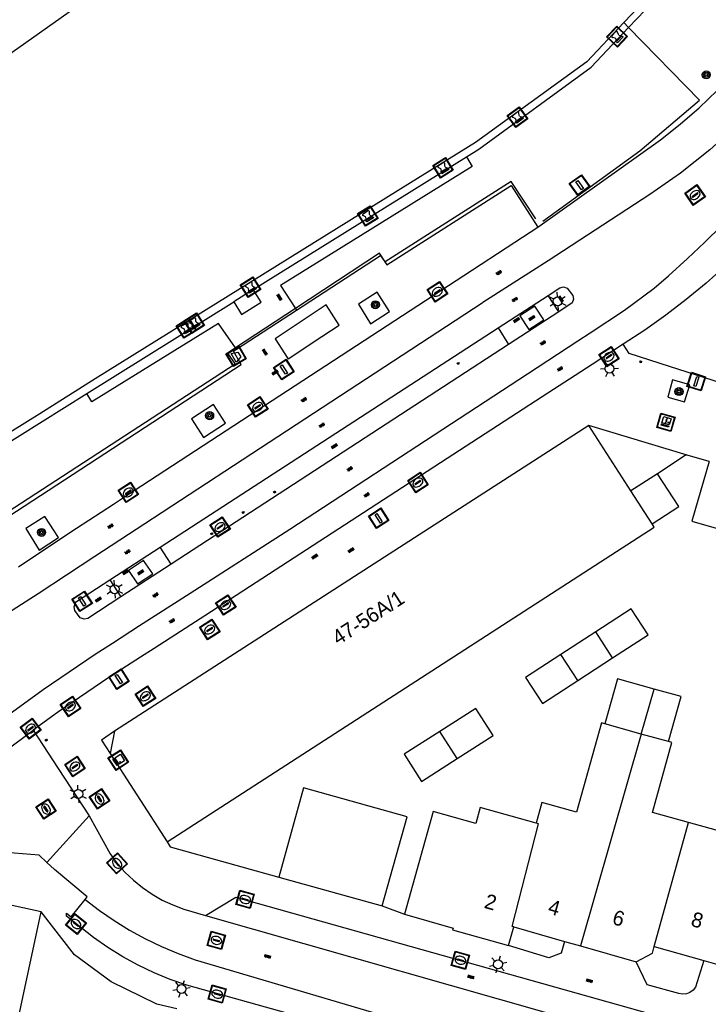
# Model space of a CAD drawing. Header units: metres. Extents: x 93870 to 95789, y 463036 to 464040.
# Tile 214 of 256: x 94616 to 94662, y 463698 to 463764. Entities that reach past the tile are written whole.
import ezdxf
from ezdxf.enums import TextEntityAlignment as Align

# ---------------------------------------------------------------- set-up
doc = ezdxf.new("R2010")
doc.units = ezdxf.units.M
doc.header["$LTSCALE"] = 25.4
for name, color, linetype in [('B_BEBOUWINGSGRENS_0', 1, 'Continuous'), ('B_OVERBOUWLIJN_LIJN_1', 7, 'Continuous'), ('B_TUSSENMUUR_0', 7, 'Continuous'), ('G_GRENS_ALGEMEEN_0', 7, 'Continuous'), ('Q_AFVALBAK_0', 7, 'Continuous'), ('Q_BOLDER_0', 7, 'Continuous'), ('Q_BOOM_0', 3, 'Continuous'), ('Q_BRANDKRAAN_0', 5, 'Continuous'), ('Q_CAI-KAST_0', 10, 'Continuous'), ('Q_DAMWAND_0', 6, 'Continuous'), ('Q_ELEKTRAKAST_0', 7, 'Continuous'), ('Q_HALTEPAAL_0', 191, 'Continuous'), ('Q_INSPECTIE_OF_RIOOLPUT_0', 253, 'Continuous'), ('Q_KOLK_0', 254, 'Continuous'), ('Q_LICHTMAST_0', 2, 'Continuous'), ('Q_VERKEERSBORDPAAL_0', 40, 'Continuous'), ('Q_WATERLEIDINGPUT_0', 5, 'Continuous'), ('S_GBKN_SYMBOOL_GV_GROOT_0', 7, 'Continuous'), ('S_GBKN_SYMBOOL_OV_GROOT_0', 7, 'Continuous'), ('T_GBKN_ABRI_0', 2, 'Continuous'), ('T_HAAG_0', 87, 'Continuous'), ('T_HEK_LIJN_0', 6, 'Continuous'), ('T_MUUR_30CM_0', 10, 'Continuous'), ('T_MUUR_30CM_LIJN_0', 10, 'Continuous'), ('V_WEGGRENS_0', 7, 'Continuous'), ('W_KADEMUUR_30CM_0', 10, 'Continuous'), ('Z_GBKN_HUISNUMMER_0', 252, 'Continuous')]:
    doc.layers.add(name, color=color, linetype=linetype)
doc.layers.add('Q_PAALTJE_0', color=7, linetype='Continuous', true_color=0x666666)

# ---------------------------------------------------------------- blocks, each defined once
blk = doc.blocks.new('Q_AFVALBAK')
for points in [[(-0.5, 0.5), (0.5, 0.5), (0.5, -0.5), (-0.5, -0.5)], [(-0.336, 0.197), (0.331, 0.197), (0.19, -0.251), (-0.196, -0.251)]]:
    blk.add_lwpolyline(points, close=True)
blk.add_lwpolyline([(-0.442, 0.464), (0.438, 0.464, -0.414214), (0.459, 0.442), (0.459, -0.437, -0.414214), (0.438, -0.459), (-0.442, -0.459, -0.414214), (-0.463, -0.437), (-0.463, 0.442), (-0.463, 0.444), (-0.463, 0.446), (-0.463, 0.448), (-0.462, 0.45), (-0.461, 0.451), (-0.46, 0.453), (-0.459, 0.455), (-0.458, 0.456), (-0.457, 0.457), (-0.456, 0.459), (-0.454, 0.46), (-0.453, 0.461), (-0.451, 0.462), (-0.449, 0.462), (-0.447, 0.463), (-0.446, 0.463), (-0.444, 0.464), (-0.442, 0.464)], format="xyb")
blk = doc.blocks.new('Q_CAI-KAST')
for points in [[(-0.5, 0.5), (0.5, 0.5), (0.5, -0.5), (-0.5, -0.5)], [(-0.262, 0.264), (0.25, 0.264), (0.25, 0.187), (-0.262, 0.187)], [(-0.262, 0.107), (0.25, 0.107), (0.25, -0.332), (-0.262, -0.332)]]:
    blk.add_lwpolyline(points, close=True)
blk.add_lwpolyline([(-0.442, 0.464), (0.438, 0.464, -0.414214), (0.459, 0.442), (0.459, -0.437, -0.414214), (0.438, -0.459), (-0.442, -0.459, -0.414214), (-0.463, -0.437), (-0.463, 0.442), (-0.463, 0.444), (-0.463, 0.446), (-0.463, 0.448), (-0.462, 0.45), (-0.461, 0.451), (-0.46, 0.453), (-0.459, 0.455), (-0.458, 0.456), (-0.457, 0.457), (-0.456, 0.459), (-0.454, 0.46), (-0.453, 0.461), (-0.451, 0.462), (-0.449, 0.462), (-0.447, 0.463), (-0.446, 0.463), (-0.444, 0.464), (-0.442, 0.464)], format="xyb")
blk.add_circle((-0.177, -0.034), 0.0354)
blk = doc.blocks.new('Q_ELEKTRAKAST')
for points in [[(-0.5, 0.5), (0.5, 0.5), (0.5, -0.5), (-0.5, -0.5)], [(-0.262, 0.264), (0.25, 0.264), (0.25, 0.187), (-0.262, 0.187)], [(-0.262, 0.107), (0.25, 0.107), (0.25, -0.332), (-0.262, -0.332)]]:
    blk.add_lwpolyline(points, close=True)
blk.add_lwpolyline([(-0.442, 0.464), (0.438, 0.464, -0.414214), (0.459, 0.442), (0.459, -0.437, -0.414214), (0.438, -0.459), (-0.442, -0.459, -0.414214), (-0.463, -0.437), (-0.463, 0.442), (-0.463, 0.444), (-0.463, 0.446), (-0.463, 0.448), (-0.462, 0.45), (-0.461, 0.451), (-0.46, 0.453), (-0.459, 0.455), (-0.458, 0.456), (-0.457, 0.457), (-0.456, 0.459), (-0.454, 0.46), (-0.453, 0.461), (-0.451, 0.462), (-0.449, 0.462), (-0.447, 0.463), (-0.446, 0.463), (-0.444, 0.464), (-0.442, 0.464)], format="xyb")
blk.add_lwpolyline([(-0.177, 0.001, -1), (-0.177, -0.069, -1)], format="xyb", close=True)
blk.add_lwpolyline([(0.044, 0.088), (-0.056, -0.112), (0.044, -0.112), (-0.056, -0.312)])
blk = doc.blocks.new('Q_LICHTMAST')
for points in [[(-0.26, 0.15), (-0.52, 0.3)], [(0, 0.3), (0, 0.6)], [(0.26, 0.15), (0.52, 0.3)], [(-0.26, -0.15), (-0.52, -0.3)], [(0, -0.3), (0, -0.6)], [(0.26, -0.15), (0.52, -0.3)]]:
    blk.add_lwpolyline(points)
blk.add_circle((0, 0), 0.3)
blk = doc.blocks.new('Q_VERKEERSBORDPAAL')
for points in [[(-0.5, 0.5), (0.5, 0.5), (0.5, -0.5), (-0.5, -0.5)], [(-0.08, 0.333), (0.071, 0.333), (0.071, -0.329), (-0.08, -0.329)]]:
    blk.add_lwpolyline(points, close=True)
blk.add_lwpolyline([(-0.442, 0.464), (0.438, 0.464, -0.414214), (0.459, 0.442), (0.459, -0.437, -0.414214), (0.438, -0.459), (-0.442, -0.459, -0.414214), (-0.463, -0.437), (-0.463, 0.442), (-0.463, 0.444), (-0.463, 0.446), (-0.463, 0.448), (-0.462, 0.45), (-0.461, 0.451), (-0.46, 0.453), (-0.459, 0.455), (-0.458, 0.456), (-0.457, 0.457), (-0.456, 0.459), (-0.454, 0.46), (-0.453, 0.461), (-0.451, 0.462), (-0.449, 0.462), (-0.447, 0.463), (-0.446, 0.463), (-0.444, 0.464), (-0.442, 0.464)], format="xyb")
blk = doc.blocks.new('Q_HALTEPAAL')
for points in [[(-0.5, 0.5), (0.5, 0.5), (0.5, -0.5), (-0.5, -0.5)], [(-0.08, 0.333), (0.071, 0.333), (0.071, -0.329), (-0.08, -0.329)]]:
    blk.add_lwpolyline(points, close=True)
blk.add_lwpolyline([(-0.442, 0.464), (0.438, 0.464, -0.414214), (0.459, 0.442), (0.459, -0.437, -0.414214), (0.438, -0.459), (-0.442, -0.459, -0.414214), (-0.463, -0.437), (-0.463, 0.442), (-0.463, 0.444), (-0.463, 0.446), (-0.463, 0.448), (-0.462, 0.45), (-0.461, 0.451), (-0.46, 0.453), (-0.459, 0.455), (-0.458, 0.456), (-0.457, 0.457), (-0.456, 0.459), (-0.454, 0.46), (-0.453, 0.461), (-0.451, 0.462), (-0.449, 0.462), (-0.447, 0.463), (-0.446, 0.463), (-0.444, 0.464), (-0.442, 0.464)], format="xyb")
blk = doc.blocks.new('Q_PAAL_STEEN')
for points in [[(-0.5, 0.5), (0.5, 0.5), (0.5, -0.5), (-0.5, -0.5)], [(-0.08, 0.33), (0.07, 0.33), (0.07, -0.33), (-0.08, -0.33)]]:
    blk.add_lwpolyline(points, close=True)
blk.add_lwpolyline([(-0.44, 0.46), (0.44, 0.46, -0.414214), (0.46, 0.44), (0.46, -0.44, -0.414214), (0.44, -0.46), (-0.44, -0.46, -0.414214), (-0.46, -0.44), (-0.46, 0.44), (-0.46, 0.44), (-0.46, 0.45), (-0.46, 0.45), (-0.46, 0.45), (-0.46, 0.45), (-0.46, 0.45), (-0.46, 0.45), (-0.46, 0.46), (-0.46, 0.46), (-0.46, 0.46), (-0.45, 0.46), (-0.45, 0.46), (-0.45, 0.46), (-0.45, 0.46), (-0.45, 0.46), (-0.45, 0.46), (-0.44, 0.46), (-0.44, 0.46)], format="xyb")
blk = doc.blocks.new('Q_PAALTJE')
at = {"color": 251, "true_color": 0x666666, "xscale": 0.1, "yscale": 0.1, "zscale": 0.01}
blk.add_blockref('Q_PAAL_STEEN', (0, 0), dxfattribs=at)
blk = doc.blocks.new('Q_KOLK')
blk.add_lwpolyline([(-0.5, 0.5), (0.5, 0.5), (0.5, -0.5), (-0.5, -0.5)], close=True)
for points in [[(-0.442, 0.464), (0.438, 0.464, -0.414214), (0.459, 0.442), (0.459, -0.437, -0.414214), (0.438, -0.459), (-0.442, -0.459, -0.414214), (-0.463, -0.437), (-0.463, 0.442, -0.414214), (-0.442, 0.464)], [(-0.345, 0.105, 0.380426), (-0.276, -0.18)], [(-0.008, 0.266, 0.240218), (-0.345, 0.105)], [(-0.194, 0.045, 0.853344), (-0.194, -0.032)], [(0.331, 0.111, 0.240191), (-0.008, 0.266)], [(0.185, -0.032, 0.849746), (0.185, 0.045)], [(0.267, -0.176, 0.380426), (0.331, 0.111)], [(-0.276, -0.18, 0.148452), (0.012, -0.257)], [(0.012, -0.257, 0.131742), (0.267, -0.176)]]:
    blk.add_lwpolyline(points, format="xyb")
for points in [[(-0.194, 0.045), (0.185, 0.045)], [(0.185, -0.032), (-0.194, -0.032)]]:
    blk.add_lwpolyline(points)
blk = doc.blocks.new('Q_INSPECTIE_OF_RIOOLPUT')
blk.add_lwpolyline([(-0.5, 0.5), (0.5, 0.5), (0.5, -0.5), (-0.5, -0.5)], close=True)
for points in [[(-0.442, 0.464), (0.438, 0.464, -0.414214), (0.459, 0.442), (0.459, -0.437, -0.414214), (0.438, -0.459), (-0.442, -0.459, -0.414214), (-0.463, -0.437), (-0.463, 0.442), (-0.463, 0.444), (-0.463, 0.446), (-0.463, 0.448), (-0.462, 0.45), (-0.461, 0.451), (-0.46, 0.453), (-0.459, 0.455), (-0.458, 0.456), (-0.457, 0.457), (-0.456, 0.459), (-0.454, 0.46), (-0.453, 0.461), (-0.451, 0.462), (-0.449, 0.462), (-0.447, 0.463), (-0.446, 0.463), (-0.444, 0.464), (-0.442, 0.464)], [(-0.345, 0.105, 0.380426), (-0.276, -0.18)], [(-0.008, 0.266, 0.240218), (-0.345, 0.105)], [(-0.194, 0.045, 0.853344), (-0.194, -0.032)], [(0.331, 0.111, 0.240191), (-0.008, 0.266)], [(0.185, -0.032, 0.849746), (0.185, 0.045)], [(0.267, -0.176, 0.380426), (0.331, 0.111)], [(-0.276, -0.18, 0.148452), (0.012, -0.257)], [(0.012, -0.257, 0.131742), (0.267, -0.176)]]:
    blk.add_lwpolyline(points, format="xyb")
for points in [[(-0.194, 0.045), (0.185, 0.045)], [(0.185, -0.032), (-0.194, -0.032)]]:
    blk.add_lwpolyline(points)
blk = doc.blocks.new('Q_WATERLEIDINGPUT')
blk.add_lwpolyline([(-0.5, 0.5), (0.5, 0.5), (0.5, -0.5), (-0.5, -0.5)], close=True)
for points in [[(-0.442, 0.464), (0.438, 0.464, -0.414214), (0.459, 0.442), (0.459, -0.437, -0.414214), (0.438, -0.459), (-0.442, -0.459, -0.414214), (-0.463, -0.437), (-0.463, 0.442), (-0.463, 0.444), (-0.463, 0.446), (-0.463, 0.448), (-0.462, 0.45), (-0.461, 0.451), (-0.46, 0.453), (-0.459, 0.455), (-0.458, 0.456), (-0.457, 0.457), (-0.456, 0.459), (-0.454, 0.46), (-0.453, 0.461), (-0.451, 0.462), (-0.449, 0.462), (-0.447, 0.463), (-0.446, 0.463), (-0.444, 0.464), (-0.442, 0.464)], [(-0.345, 0.105, 0.380426), (-0.276, -0.18)], [(-0.008, 0.266, 0.240218), (-0.345, 0.105)], [(-0.194, 0.045, 0.853344), (-0.194, -0.032)], [(0.331, 0.111, 0.240191), (-0.008, 0.266)], [(0.185, -0.032, 0.849746), (0.185, 0.045)], [(0.267, -0.176, 0.380426), (0.331, 0.111)], [(-0.276, -0.18, 0.148452), (0.012, -0.257)], [(0.012, -0.257, 0.131742), (0.267, -0.176)]]:
    blk.add_lwpolyline(points, format="xyb")
for points in [[(-0.194, 0.045), (0.185, 0.045)], [(0.185, -0.032), (-0.194, -0.032)]]:
    blk.add_lwpolyline(points)
blk = doc.blocks.new('Q_BRANDKRAAN')
blk.add_lwpolyline([(-0.5, 0.5), (0.5, 0.5), (0.5, -0.5), (-0.5, -0.5)], close=True)
for points in [[(-0.442, 0.464), (0.438, 0.464, -0.414214), (0.459, 0.442), (0.459, -0.437, -0.414214), (0.438, -0.459), (-0.442, -0.459, -0.414214), (-0.463, -0.437), (-0.463, 0.442), (-0.463, 0.444), (-0.463, 0.446), (-0.463, 0.448), (-0.462, 0.45), (-0.461, 0.451), (-0.46, 0.453), (-0.459, 0.455), (-0.458, 0.456), (-0.457, 0.457), (-0.456, 0.459), (-0.454, 0.46), (-0.453, 0.461), (-0.451, 0.462), (-0.449, 0.462), (-0.447, 0.463), (-0.446, 0.463), (-0.444, 0.464), (-0.442, 0.464)], [(-0.345, 0.105, 0.380426), (-0.276, -0.18)], [(-0.008, 0.266, 0.240218), (-0.345, 0.105)], [(-0.194, 0.045, 0.853344), (-0.194, -0.032)], [(0.331, 0.111, 0.240191), (-0.008, 0.266)], [(0.185, -0.032, 0.849746), (0.185, 0.045)], [(0.267, -0.176, 0.380426), (0.331, 0.111)], [(-0.276, -0.18, 0.148452), (0.012, -0.257)], [(0.012, -0.257, 0.131742), (0.267, -0.176)]]:
    blk.add_lwpolyline(points, format="xyb")
for points in [[(-0.194, 0.045), (0.185, 0.045)], [(0.185, -0.032), (-0.194, -0.032)]]:
    blk.add_lwpolyline(points)
blk = doc.blocks.new('Q_BOLDER')
for points in [[(-0.5, 0.5), (0.5, 0.5), (0.5, -0.5), (-0.5, -0.5)], [(-0.273, -0.196), (0.266, -0.196), (0.266, -0.301), (-0.273, -0.301)]]:
    blk.add_lwpolyline(points, close=True)
for points in [[(-0.442, 0.464), (0.438, 0.464, -0.414214), (0.459, 0.442), (0.459, -0.437, -0.414214), (0.438, -0.459), (-0.442, -0.459, -0.414214), (-0.463, -0.437), (-0.463, 0.442), (-0.463, 0.444), (-0.463, 0.446), (-0.463, 0.448), (-0.462, 0.45), (-0.461, 0.451), (-0.46, 0.453), (-0.459, 0.455), (-0.458, 0.456), (-0.457, 0.457), (-0.456, 0.459), (-0.454, 0.46), (-0.453, 0.461), (-0.451, 0.462), (-0.449, 0.462), (-0.447, 0.463), (-0.446, 0.463), (-0.444, 0.464), (-0.442, 0.464)], [(-0.233, 0.268, 0.439965), (-0.258, 0.19)], [(-0.15, 0.294, 0.109301), (-0.233, 0.268)], [(0.219, 0.268, 0.148019), (0.128, 0.294)], [(0.252, 0.19, 0.326045), (0.219, 0.268)], [(-0.273, -0.159, 0.309814), (-0.166, -0.025)], [(0.159, -0.025, 0.22667), (0.266, -0.159)]]:
    blk.add_lwpolyline(points, format="xyb")
for points in [[(-0.166, 0.03), (-0.258, 0.19)], [(-0.166, -0.025), (-0.166, 0.03)], [(-0.15, 0.294), (0.128, 0.294)], [(0.159, 0.03), (0.252, 0.19)], [(0.159, -0.025), (0.159, 0.03)], [(-0.273, -0.159), (0.266, -0.159)]]:
    blk.add_lwpolyline(points)
blk = doc.blocks.new('Q_BOOM')
for radius in [0.27, 0.18, 0.09]:
    blk.add_circle((0, 0), radius)
blk = doc.blocks.new('S_GBKN_SYMBOOL_OV_GROOT')
for points in [[(-0.21875, 0.0625), (0.21875, 0.0625)], [(-0.21875, 0), (0.21875, 0)], [(-0.1875, 0.0625), (-0.1875, 0)], [(-0.125, 0.09375), (-0.125, 0.0625)], [(-0.125, 0), (-0.125, -0.0625)], [(-0.0625, 0.0625), (-0.0625, 0)], [(0, 0.09375), (0, 0.0625)], [(0, 0), (0, -0.0625)], [(0.0625, 0.0625), (0.0625, 0)], [(0.125, 0.09375), (0.125, 0.0625)], [(0.125, 0), (0.125, -0.0625)], [(0.1875, 0.0625), (0.1875, 0)], [(-0.21875, -0.0625), (0.21875, -0.0625)], [(-0.1875, -0.0625), (-0.1875, -0.09375)], [(-0.0625, -0.0625), (-0.0625, -0.09375)], [(0.0625, -0.0625), (0.0625, -0.09375)], [(0.1875, -0.0625), (0.1875, -0.09375)]]:
    blk.add_lwpolyline(points)
blk = doc.blocks.new('S_GBKN_SYMBOOL_GV_GROOT')
for points in [[(-0.1875, 0.03125), (-0.09375, 0.09375)], [(-0.1875, -0.0625), (0.0625, 0.09375)], [(-0.1875, 0.09375), (0.125, -0.09375)], [(-0.1875, 0), (-0.03125, -0.09375)], [(-0.125, -0.09375), (0.1875, 0.09375)], [(-0.0625, 0.09375), (0.1875, -0.0625)], [(0.03125, -0.09375), (0.1875, 0)], [(0.09375, 0.09375), (0.1875, 0.03125)]]:
    blk.add_lwpolyline(points)

msp = doc.modelspace()

# ---------------------------------------------------------------- linework, layer by layer
at = {"layer": 'B_BEBOUWINGSGRENS_0'}
for p, q in [((94631.433, 463745.821), (94630.117, 463745.001)), ((94656.837, 463732.271), (94654.009, 463736.685)), ((94658.625, 463733.429), (94656.837, 463732.271)), ((94658.266, 463730.053), (94656.837, 463732.271)), ((94654.468, 463722.781), (94652.129, 463721.261)), ((94653.268, 463719.509), (94655.597, 463721.044)), ((94657.535, 463715.911), (94655.089, 463716.593)), ((94659.369, 463715.399), (94657.535, 463715.911)), ((94621.799, 463714.595), (94625.635, 463708.65)), ((94633.145, 463706.282), (94640.109, 463704.341)), ((94648.6, 463701.67), (94648.95, 463702.93)), ((94648.95, 463702.93), (94652.369, 463701.956)), ((94652.369, 463701.956), (94653.454, 463701.647)), ((94653.454, 463701.647), (94657.2, 463700.58)), ((94658.41, 463701.62), (94661.75, 463700.669)), ((94661.75, 463700.669), (94662.834, 463700.361))]:
    msp.add_line(p, q, dxfattribs=at)
for points in [[(94630.117, 463745.001), (94630.646, 463744.152), (94631.962, 463744.972), (94631.433, 463745.821)], [(94654.009, 463736.685), (94622.1, 463716.108), (94621.799, 463714.595)], [(94662.097, 463734.248), (94660.945, 463730.24), (94664.681, 463729.169), (94665.802, 463733.183)], [(94658.266, 463730.053), (94660.067, 463731.214), (94658.625, 463733.429)], [(94625.635, 463708.65), (94658.409, 463729.832), (94658.266, 463730.053)], [(94655.597, 463721.044), (94657.993, 463722.591), (94656.86, 463724.335), (94654.468, 463722.781)], [(94652.129, 463721.261), (94649.748, 463719.714), (94650.881, 463717.97), (94653.268, 463719.509)], [(94658.401, 463718.94), (94655.939, 463719.626), (94655.089, 463716.593)], [(94659.369, 463715.399), (94660.214, 463718.435), (94658.401, 463718.94)], [(94645.139, 463714.26), (94647.571, 463715.803), (94646.396, 463717.639), (94643.97, 463716.086)], [(94655.089, 463716.593), (94654.85, 463716.66), (94653.17, 463710.66), (94650.85, 463711.31), (94650.46, 463709.91)], [(94643.97, 463716.086), (94641.572, 463714.55), (94642.748, 463712.715), (94645.139, 463714.26)], [(94660.711, 463709.952), (94658.28, 463710.63), (94659.591, 463715.337), (94659.369, 463715.399)], [(94667.11, 463715.188), (94664.867, 463715.888), (94664.6, 463715.19), (94663.96, 463712.9), (94663.58, 463713.01), (94662.58, 463709.43), (94660.711, 463709.952)], [(94640.109, 463704.341), (94641.79, 463710.34), (94634.818, 463712.283), (94633.145, 463706.282)], [(94650.46, 463709.91), (94646.7, 463710.96), (94646.4, 463709.9), (94643.54, 463710.7), (94641.604, 463703.784)], [(94617.154, 463703.941), (94610.254, 463705.44), (94608.951, 463704.595)], [(94608.96, 463665.757), (94609.218, 463666.96), (94610.233, 463671.662), (94617.154, 463703.941)], [(94641.604, 463703.784), (94644.87, 463702.84), (94644.84, 463702.74), (94648.6, 463701.67)], [(94657.2, 463700.58), (94658.28, 463701.17), (94658.41, 463701.62)]]:
    msp.add_lwpolyline(points, dxfattribs=at)
at = {"layer": 'B_OVERBOUWLIJN_LIJN_1'}
msp.add_lwpolyline([(94622.1, 463716.108), (94621.213, 463715.507), (94621.799, 463714.595)], dxfattribs=at)
at = {"layer": 'B_TUSSENMUUR_0'}
for p, q in [((94655.597, 463721.044), (94654.468, 463722.781)), ((94653.268, 463719.509), (94652.129, 463721.261)), ((94657.535, 463715.911), (94658.401, 463718.94)), ((94645.139, 463714.26), (94643.97, 463716.086)), ((94657.535, 463715.911), (94653.454, 463701.647)), ((94658.41, 463701.62), (94660.711, 463709.952))]:
    msp.add_line(p, q, dxfattribs=at)
msp.add_lwpolyline([(94648.95, 463702.93), (94648.854, 463702.958), (94650.615, 463709.872), (94650.46, 463709.91)], dxfattribs=at)
at = {"layer": 'G_GRENS_ALGEMEEN_0'}
for p, q in [((94631.433, 463745.821), (94645.771, 463754.758)), ((94620.241, 463738.835), (94630.117, 463745.001)), ((94634.268, 463744.557), (94634.34, 463744.447)), ((94630.303, 463741.817), (94630.241, 463741.906)), ((94602.002, 463727.444), (94620.241, 463738.835))]:
    msp.add_line(p, q, dxfattribs=at)
for points in [[(94656.678, 463763.453), (94658.921, 463765.826), (94661.437, 463769.824), (94663.764, 463775.495), (94664.561, 463780.308), (94664.564, 463783.904), (94664.157, 463785.053), (94663.293, 463787.018), (94662.326, 463788.887), (94655.524, 463800.662)], [(94645.771, 463754.758), (94646.615, 463755.283), (94654.154, 463760.783), (94656.678, 463763.453)], [(94645.771, 463754.758), (94646.151, 463754.11), (94633.27, 463746.09), (94634.268, 463744.557)], [(94630.241, 463741.906), (94629.097, 463743.55), (94620.561, 463738.269), (94620.241, 463738.835)]]:
    msp.add_lwpolyline(points, dxfattribs=at)
at = {"layer": 'Q_DAMWAND_0'}
for p, q in [((94658.53, 463766.09), (94656.352, 463763.786)), ((94656.352, 463763.786), (94653.871, 463761.16)), ((94653.871, 463761.16), (94646.384, 463755.722)), ((94646.384, 463755.722), (94642.016, 463752.998)), ((94642.016, 463752.998), (94620.787, 463739.819)), ((94620.787, 463739.819), (94617.066, 463737.468)), ((94617.066, 463737.468), (94601.503, 463727.781))]:
    msp.add_line(p, q, dxfattribs=at)
at = {"layer": 'T_GBKN_ABRI_0'}
msp.add_line((94636.032, 463742.656), (94637.203, 463743.435), dxfattribs=at)
for points in [[(94637.203, 463743.435), (94636.333, 463744.788), (94632.91, 463742.511), (94633.765, 463741.181)], [(94633.765, 463741.181), (94633.78, 463741.158), (94636.032, 463742.656)]]:
    msp.add_lwpolyline(points, dxfattribs=at)
at = {"layer": 'T_HAAG_0'}
for points in [[(94652.369, 463701.956), (94652.14, 463701.17), (94651.31, 463700.86), (94648.6, 463701.67)], [(94661.75, 463700.669), (94661.178, 463698.878), (94661.015, 463698.677), (94660.806, 463698.524), (94660.565, 463698.43), (94660.308, 463698.401), (94660.052, 463698.439), (94657.94, 463699.04), (94657.2, 463700.58)]]:
    msp.add_lwpolyline(points, dxfattribs=at)
at = {"layer": 'T_HEK_LIJN_0'}
for p, q in [((94656.678, 463763.453), (94656.352, 463763.786)), ((94661.443, 463758.573), (94656.678, 463763.453)), ((94634.268, 463744.557), (94630.241, 463741.906))]:
    msp.add_line(p, q, dxfattribs=at)
for points in [[(94650.901, 463750.416), (94657.434, 463755.155), (94661.443, 463758.573)], [(94650.433, 463750.583), (94648.78, 463753.093), (94640.3, 463747.685)], [(94640.3, 463747.685), (94639.921, 463748.28), (94634.268, 463744.557)], [(94630.241, 463741.906), (94629.706, 463741.553), (94630.22, 463740.808), (94613.512, 463729.952), (94613.647, 463729.746)]]:
    msp.add_lwpolyline(points, dxfattribs=at)
at = {"layer": 'T_MUUR_30CM_0'}
msp.add_line((94662.097, 463734.248), (94660.609, 463734.673), dxfattribs=at)
msp.add_lwpolyline([(94625.635, 463708.65), (94625.844, 463708.327), (94633.145, 463706.282)], dxfattribs=at)
at = {"layer": 'T_MUUR_30CM_LIJN_0'}
msp.add_lwpolyline([(94660.609, 463734.673), (94660.487, 463734.645), (94658.625, 463733.429)], dxfattribs=at)
at = {"layer": 'V_WEGGRENS_0'}
for p, q in [((94649.029, 463749.01), (94650.565, 463750.013)), ((94645.59, 463746.766), (94649.029, 463749.01)), ((94622.903, 463731.957), (94645.59, 463746.766)), ((94639.755, 463745.656), (94638.504, 463744.83)), ((94647.898, 463743.24), (94651.277, 463745.434)), ((94651.991, 463744.329), (94651.277, 463745.434)), ((94646.826, 463744.914), (94624.137, 463730.06)), ((94630.303, 463741.817), (94634.34, 463744.447)), ((94651.991, 463744.329), (94648.611, 463742.128)), ((94625.162, 463728.484), (94647.898, 463743.24)), ((94647.898, 463743.24), (94648.611, 463742.128)), ((94648.611, 463742.128), (94625.906, 463727.341)), ((94649.874, 463740.157), (94653.258, 463742.371)), ((94656.307, 463742.146), (94654.218, 463740.789)), ((94654.218, 463740.789), (94650.873, 463738.614)), ((94666.384, 463738.415), (94659.429, 463740.649)), ((94660.794, 463739.421), (94659.626, 463739.737)), ((94650.873, 463738.614), (94628.166, 463723.865)), ((94628.759, 463738.085), (94627.265, 463737.13)), ((94660.609, 463734.673), (94654.009, 463736.685)), ((94624.137, 463730.06), (94620.768, 463727.854)), ((94621.781, 463726.289), (94625.162, 463728.484)), ((94625.906, 463727.341), (94625.162, 463728.484)), ((94625.906, 463727.341), (94622.525, 463725.139)), ((94624.671, 463726.691), (94624.053, 463727.589)), ((94621.781, 463726.289), (94622.525, 463725.139)), ((94623.776, 463723.204), (94627.176, 463725.388)), ((94616.631, 463716.179), (94618.296, 463713.589)), ((94618.296, 463713.589), (94620.389, 463710.405)), ((94620.389, 463710.405), (94617.541, 463707.271)), ((94617.019, 463707.766), (94609.921, 463708.323)), ((94617.541, 463707.271), (94617.019, 463707.766)), ((94640.109, 463704.341), (94641.604, 463703.784)), ((94628.22, 463703.69), (94661.714, 463694.169))]:
    msp.add_line(p, q, dxfattribs=at)
for points in [[(94653.258, 463742.371), (94654.097, 463742.92), (94656.41, 463744.43), (94658.401, 463745.918), (94659.365, 463746.75), (94660.648, 463747.915), (94661.781, 463748.996), (94662.954, 463750.142), (94664.393, 463751.677), (94666.307, 463753.719), (94669.501, 463757.34), (94672.127, 463760.614), (94673.228, 463762.084), (94674.23, 463763.622), (94675.129, 463765.224)], [(94670.25, 463764.795), (94668.883, 463762.677), (94667.382, 463760.653), (94665.752, 463758.73), (94664.002, 463756.918), (94662.137, 463755.222), (94660.166, 463753.651), (94658.098, 463752.211), (94651.279, 463747.761), (94650.215, 463747.081)], [(94650.565, 463750.013), (94658.821, 463755.899), (94660.148, 463756.948), (94661.424, 463758.057), (94662.646, 463759.226), (94663.813, 463760.45), (94664.921, 463761.727), (94665.968, 463763.055), (94666.952, 463764.431)], [(94634.34, 463744.447), (94639.988, 463748.126), (94640.406, 463747.479), (94648.777, 463752.827), (94650.565, 463750.013)], [(94665.907, 463750.209), (94664.433, 463748.636), (94663.19, 463747.422), (94661.9, 463746.258), (94660.564, 463745.147), (94659.186, 463744.09), (94657.766, 463743.089), (94656.307, 463742.146)], [(94650.215, 463747.081), (94646.884, 463744.952), (94646.826, 463744.914)], [(94651.277, 463745.434), (94652.062, 463745.943), (94652.303, 463746), (94652.537, 463745.92), (94652.925, 463745.434), (94652.979, 463745.178), (94652.881, 463744.935), (94651.991, 463744.329)], [(94638.504, 463744.83), (94639.305, 463743.52), (94640.602, 463744.352), (94639.755, 463745.656)], [(94650.376, 463744.695), (94649.362, 463744.048), (94649.96, 463743.133), (94650.969, 463743.776), (94650.376, 463744.695)], [(94613.858, 463729.863), (94630.625, 463740.776), (94630.089, 463741.678), (94630.303, 463741.817)], [(94659.429, 463740.649), (94656.707, 463741.523), (94656.307, 463742.146)], [(94627.176, 463725.388), (94633.878, 463729.691), (94649.874, 463740.157)], [(94659.626, 463739.737), (94659.31, 463738.592), (94660.448, 463738.262), (94660.794, 463739.421)], [(94627.265, 463737.13), (94628.08, 463735.87), (94629.569, 463736.833), (94628.759, 463738.085)], [(94619.536, 463729.76), (94622.031, 463731.388), (94622.903, 463731.957)], [(94616.118, 463729.751), (94617.036, 463728.282), (94618.315, 463729.134), (94617.399, 463730.549), (94616.118, 463729.751)], [(94615.63, 463727.156), (94618.625, 463729.166), (94619.536, 463729.76)], [(94620.768, 463727.854), (94616.95, 463725.354), (94605.772, 463718.197), (94604.924, 463717.606), (94603.397, 463716.286), (94602.698, 463715.547), (94601.458, 463713.933), (94600.924, 463713.067), (94600.035, 463711.202), (94599.825, 463710.396)], [(94624.053, 463727.589), (94623.036, 463726.921), (94623.646, 463726.016), (94624.671, 463726.691)], [(94622.525, 463725.139), (94620.309, 463723.696), (94620.047, 463723.649), (94619.794, 463723.734), (94619.423, 463724.217), (94619.381, 463724.478), (94619.461, 463724.73), (94619.542, 463724.836), (94621.781, 463726.289)], [(94628.166, 463723.865), (94627.225, 463723.254), (94624.766, 463721.674)], [(94606.301, 463707.829), (94606.474, 463708.261), (94607.13, 463709.468), (94607.871, 463710.634), (94608.698, 463711.756), (94609.575, 463712.788), (94609.985, 463713.202), (94610.534, 463713.773), (94611.557, 463714.689), (94612.642, 463715.534), (94617.283, 463718.899), (94620.786, 463721.284), (94621.956, 463722.036), (94623.776, 463723.204)], [(94624.766, 463721.674), (94623.843, 463721.08), (94621.717, 463719.713), (94618.261, 463717.361), (94616.631, 463716.179)], [(94608.63, 463708.424), (94609.511, 463709.587), (94610.446, 463710.708), (94611.432, 463711.783), (94612.468, 463712.812), (94613.551, 463713.79), (94614.678, 463714.717), (94616.631, 463716.179)], [(94620.389, 463710.405), (94621.8, 463707.839), (94622.264, 463707.207), (94622.795, 463706.619), (94623.364, 463706.074), (94623.975, 463705.577), (94624.625, 463705.131), (94625.309, 463704.74), (94626.022, 463704.405), (94626.76, 463704.13), (94628.22, 463703.69)], [(94620.122, 463704.779), (94620.255, 463704.945), (94618.063, 463706.803), (94617.541, 463707.271)], [(94658.79, 463691.47), (94658.4, 463690.22), (94626.959, 463699), (94625.845, 463699.393), (94624.753, 463699.846), (94623.687, 463700.356), (94622.65, 463700.922), (94621.644, 463701.542), (94620.673, 463702.216), (94618.87, 463703.66), (94618.855, 463703.852), (94619.171, 463703.599), (94620.122, 463704.779)], [(94620.122, 463704.779), (94621.084, 463704.043), (94622.081, 463703.356), (94623.112, 463702.72), (94624.173, 463702.136), (94625.262, 463701.606), (94626.376, 463701.131), (94627.513, 463700.713), (94658.79, 463691.47)], [(94628.22, 463703.69), (94630.25, 463704.94), (94660.459, 463696.44), (94662.001, 463694.454)], [(94626.291, 463697.411), (94624.94, 463697.74), (94621.88, 463699.24), (94619.41, 463701.05), (94617.154, 463703.941)]]:
    msp.add_lwpolyline(points, dxfattribs=at)
at = {"layer": 'W_KADEMUUR_30CM_0'}
msp.add_lwpolyline([(94587.261, 463742.135), (94598.175, 463749.755), (94621.81, 463766.499)], dxfattribs=at)

# ---------------------------------------------------------------- block references
at = {"layer": 'Q_AFVALBAK_0', "rotation": 120.7202649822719}
msp.add_blockref('Q_AFVALBAK', (94630.277, 463741.326), dxfattribs=at)
at = {"layer": 'Q_BOLDER_0'}
for p, rotation in [((94655.906, 463762.842), 46.61156622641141), ((94649.204, 463757.419), 36.11223656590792), ((94644.195, 463754.02), 31.93564579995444), ((94639.133, 463750.774), 31.93564579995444), ((94631.247, 463745.987), 31.92704612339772), ((94626.926, 463743.233), 31.97825798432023), ((94627.451, 463743.565), 31.97825798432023)]:
    msp.add_blockref('Q_BOLDER', p, dxfattribs=dict(at, rotation=rotation))
at = {"layer": 'Q_BOOM_0'}
for p, rotation in [((94661.905, 463760.273), 46.36563821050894), ((94639.646, 463744.798), 123.0053307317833), ((94660.071, 463738.956), 73.37788814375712), ((94628.494, 463737.337), 32.58767215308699), ((94617.187, 463729.482), 122.9169938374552)]:
    msp.add_blockref('Q_BOOM', p, dxfattribs=dict(at, rotation=rotation))
at = {"layer": 'Q_BRANDKRAAN_0', "rotation": 123.3188888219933}
msp.add_blockref('Q_BRANDKRAAN', (94621.085, 463711.547), dxfattribs=at)
at = {"layer": 'Q_CAI-KAST_0', "rotation": 122.8320539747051}
msp.add_blockref('Q_CAI-KAST', (94622.346, 463714.156), dxfattribs=at)
at = {"layer": 'Q_ELEKTRAKAST_0', "rotation": 163.828769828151}
msp.add_blockref('Q_ELEKTRAKAST', (94659.19, 463736.886), dxfattribs=at)
at = {"layer": 'Q_HALTEPAAL_0'}
for p, rotation in [((94633.486, 463740.441), 33.12841120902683), ((94639.869, 463730.432), 32.83279156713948)]:
    msp.add_blockref('Q_HALTEPAAL', p, dxfattribs=dict(at, rotation=rotation))
at = {"layer": 'Q_INSPECTIE_OF_RIOOLPUT_0'}
for p, rotation in [((94661.157, 463752.187), 34.85045744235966), ((94629.195, 463729.842), 33.07483999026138), ((94624.173, 463718.453), 32.83855589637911), ((94628.939, 463702.03), 164.1316764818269)]:
    msp.add_blockref('Q_INSPECTIE_OF_RIOOLPUT', p, dxfattribs=dict(at, rotation=rotation))
at = {"layer": 'Q_KOLK_0'}
for p, rotation in [((94643.822, 463745.671), 33.13460111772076), ((94655.363, 463741.307), 33.00747556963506), ((94631.73, 463737.929), 33.13460111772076), ((94642.509, 463732.836), 33.0051497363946), ((94623.025, 463732.174), 33.13460111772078), ((94629.579, 463724.593), 33.00514973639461), ((94619.134, 463717.772), 34.23746277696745), ((94622.264, 463707.207), 132.0839685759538), ((94630.88, 463704.78), 164.284826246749), ((94619.5, 463703.13), 141.3092022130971), ((94645.36, 463700.69), 164.284826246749), ((94629, 463698.41), 164.397438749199)]:
    msp.add_blockref('Q_KOLK', p, dxfattribs=dict(at, rotation=rotation))
at = {"layer": 'Q_LICHTMAST_0'}
for p, rotation in [((94651.915, 463745.038), 122.8686789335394), ((94655.392, 463740.496), 33.00747556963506), ((94622.099, 463725.656), 122.901111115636), ((94619.654, 463711.874), 123.3188888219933), ((94647.9, 463700.41), 164.284826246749), ((94626.6, 463698.75), 160.5680365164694)]:
    msp.add_blockref('Q_LICHTMAST', p, dxfattribs=dict(at, rotation=rotation))
at = {"layer": 'Q_PAALTJE_0'}
for p, rotation in [((94645.214, 463740.851), 32.98416670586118), ((94657.493, 463740.962), 162.1988281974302), ((94632.855, 463732.189), 33.07483999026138), ((94630.753, 463730.828), 33.07483999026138), ((94628.644, 463729.392), 33.07483999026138), ((94617.507, 463715.503), 122.7352262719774)]:
    msp.add_blockref('Q_PAALTJE', p, dxfattribs=dict(at, rotation=rotation))
at = {"layer": 'Q_VERKEERSBORDPAAL_0'}
for p, rotation in [((94653.389, 463752.853), 35.48643992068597), ((94661.228, 463739.63), 162.1925784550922), ((94619.919, 463724.842), 32.98157222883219), ((94622.392, 463719.607), 32.7406743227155)]:
    msp.add_blockref('Q_VERKEERSBORDPAAL', p, dxfattribs=dict(at, rotation=rotation))
at = {"layer": 'Q_WATERLEIDINGPUT_0'}
for p, rotation in [((94628.503, 463722.948), 32.83279156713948), ((94616.452, 463716.274), 36.81822906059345), ((94619.434, 463713.723), 33.32591398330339), ((94617.484, 463710.867), 123.3188888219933)]:
    msp.add_blockref('Q_WATERLEIDINGPUT', p, dxfattribs=dict(at, rotation=rotation))
at = {"layer": 'S_GBKN_SYMBOOL_GV_GROOT_0'}
for p, rotation in [((94647.96, 463746.962), 32.58457429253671), ((94649.033, 463745.161), 32.58457429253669), ((94650.925, 463742.243), 33.07150832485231), ((94652.074, 463740.492), 33.03289762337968), ((94634.845, 463738.413), 33.13460111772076), ((94636.049, 463736.699), 32.9841667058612), ((94637.927, 463733.758), 33.07483999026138), ((94639.066, 463732.011), 33.00514973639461), ((94621.83, 463729.905), 33.12464945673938), ((94622.971, 463728.175), 32.99228650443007), ((94624.863, 463725.273), 32.71478053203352), ((94625.968, 463723.531), 32.71478053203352)]:
    msp.add_blockref('S_GBKN_SYMBOOL_GV_GROOT', p, dxfattribs=dict(at, rotation=rotation))
at = {"layer": 'S_GBKN_SYMBOOL_OV_GROOT_0'}
for p, rotation in [((94633.196, 463745.311), 123.0740947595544), ((94652.128, 463745.19), 122.8686789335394), ((94649.134, 463743.781), 32.99584627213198), ((94650.165, 463743.914), 32.54060625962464), ((94632.211, 463741.615), 122.7416466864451), ((94632.889, 463740.25), 33.05065551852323), ((94636.881, 463735.29), 32.9841667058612), ((94635.565, 463727.868), 32.83279156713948), ((94638.009, 463728.29), 32.83279156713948), ((94622.848, 463726.812), 32.99228650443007), ((94623.855, 463726.803), 33.3663660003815), ((94621.005, 463724.969), 32.98157222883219), ((94632.403, 463700.938), 164.1316764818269), ((94646.079, 463699.555), 164.284826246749), ((94654.053, 463699.301), 164.284826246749)]:
    msp.add_blockref('S_GBKN_SYMBOOL_OV_GROOT', p, dxfattribs=dict(at, rotation=rotation))

# ---------------------------------------------------------------- texts
at = {"layer": 'Z_GBKN_HUISNUMMER_0', "linetype": 'Continuous'}
for s, rotation, p in [('47-56A/1', 32.8, (94639.145, 463723.768)), ('2', 344.1, (94647.404, 463704.61)), ('4', 344.1, (94651.684, 463704.231)), ('6', 344.1, (94656.012, 463703.518)), ('8', 344.1, (94661.304, 463703.396))]:
    msp.add_text(s, height=1, rotation=rotation, dxfattribs=at).set_placement(p, align=Align.MIDDLE)

doc.saveas('drawing.dxf')
